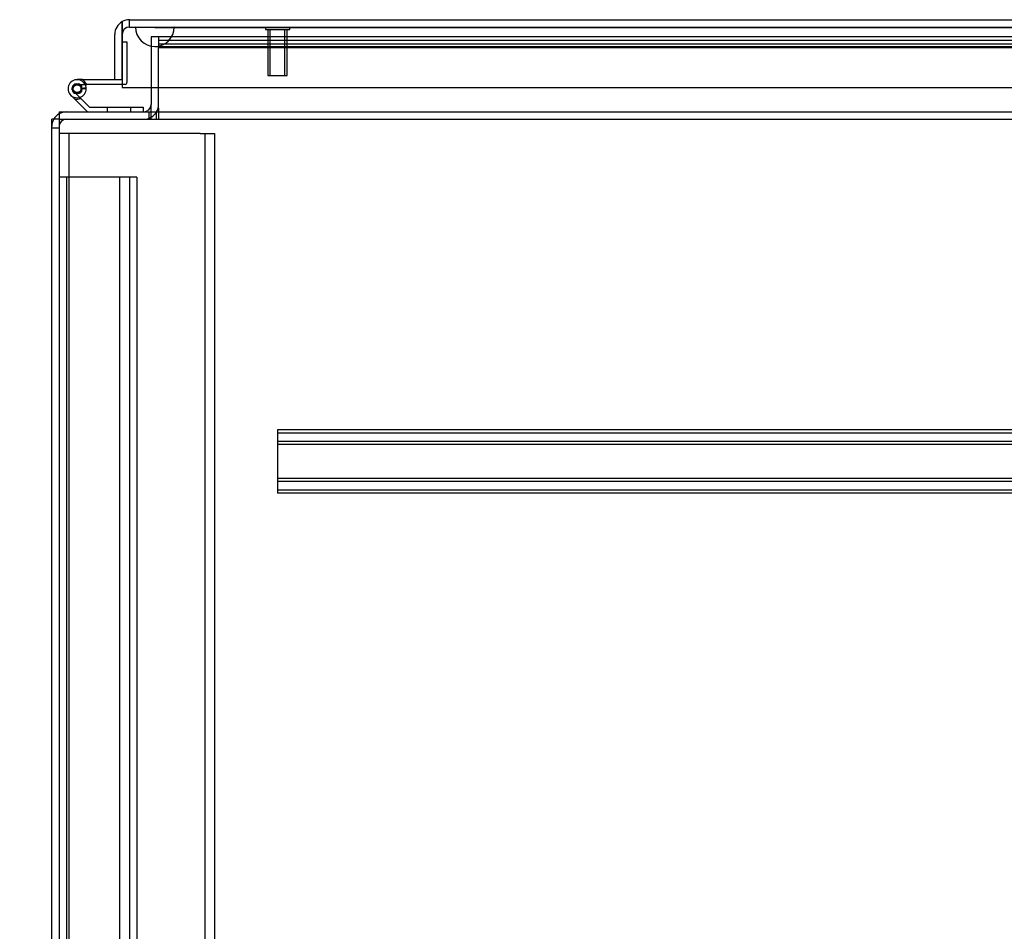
# Model space of a CAD drawing. Header units: inches. Extents: x 1 to 359, y -2 to 239.
# Tile 58 of 99: x 98 to 111, y 209 to 221. Entities that reach past the tile are written whole.
import ezdxf
from ezdxf.enums import TextEntityAlignment as Align
from ezdxf.lldxf.tags import DXFTag

# ---------------------------------------------------------------- set-up
doc = ezdxf.new("R2010")
doc.units = ezdxf.units.IN
doc.header["$MEASUREMENT"] = 0
for name, color, linetype in [('COM50677-1', 7, 'Continuous'), ('COM53964-2', 7, 'Continuous'), ('COM54746-60', 7, 'Continuous'), ('COM70215', 7, 'Continuous'), ('COM70220', 7, 'Continuous'), ('COM71196-6', 7, 'Continuous'), ('COM71197-1', 7, 'Continuous'), ('COM71302-1', 7, 'Continuous'), ('COM71303-1', 7, 'Continuous'), ('Default', 7, 'Continuous'), ('STD26258', 7, 'Continuous')]:
    doc.layers.add(name, color=color, linetype=linetype)
doc.styles.add('SEACAD_Times_New_Roman', font='times.ttf')
tags = doc.linetypes.add('HIDDEN2', pattern=[0.1875, 0.125, -0.0625]).pattern_tags.tags
tags[6:7] = [DXFTag(74, 4), DXFTag(75, 0), DXFTag(340, '0'), DXFTag(46, 0.0), DXFTag(50, 0.0), DXFTag(44, 0.0), DXFTag(45, 0.0)]
tags[4:5] = [DXFTag(74, 4), DXFTag(75, 0), DXFTag(340, '0'), DXFTag(46, 0.0), DXFTag(50, 0.0), DXFTag(44, 0.0), DXFTag(45, 0.0)]
doc.dimstyles.new('HAMMOND_(STH_-_540x360)', dxfattribs={"dimtxt": 2, "dimasz": 2.5, "dimexe": 1, "dimexo": 1, "dimgap": 0.5, "dimtad": 0, "dimtih": 1, "dimtoh": 1, "dimzin": 0, "dimdsep": 46, "dimtxsty": 'SEACAD_Times_New_Roman', "dimblk1": '_SE_FILLED', "dimblk2": '_SE_FILLED', "dimsah": 1, "dimcen": 1, "dimadec": 0, "dimazin": 0, "dimtfac": 0.8, "dimtofl": 0, "dimtmove": 0, "dimatfit": 3, "dimfxl": 1, "dimtolj": 1, "dimtzin": 0, "dimarcsym": 0})

# ---------------------------------------------------------------- blocks, each defined once
blk = doc.blocks.new('SE3')
at = {"layer": 'COM50677-1', "color": 7, "linetype": 'HIDDEN2'}
for p, q in [((99.095, 219.502), (98.91, 219.502)), ((99.035, 219.502), (99.035, 196.002)), ((100.725, 219.502), (99.095, 219.502)), ((100.725, 219.502), (100.91, 219.502)), ((100.785, 219.502), (100.785, 196.002)), ((100.91, 219.502), (100.91, 196.002))]:
    blk.add_line(p, q, dxfattribs=at)
at = {"layer": 'COM53964-2', "color": 7, "linetype": 'HIDDEN2'}
for p, q in [((99.048, 218.94), (98.91, 218.94)), ((99.005, 218.94), (99.005, 196.565)), ((99.772, 218.94), (99.048, 218.94)), ((99.689, 218.94), (99.689, 196.565)), ((99.91, 218.94), (99.772, 218.94)), ((99.815, 218.94), (99.815, 196.565)), ((99.91, 218.94), (99.91, 196.565))]:
    blk.add_line(p, q, dxfattribs=at)
at = {"layer": 'COM54746-60', "color": 7, "linetype": 'Continuous'}
for p, q in [((99.722, 220.685), (99.722, 220.685)), ((99.21, 220.197), (99.142, 220.197)), ((99.21, 220.197), (99.722, 220.197)), ((99.246, 220.135), (99.266, 220.135)), ((99.722, 220.135), (99.266, 220.135)), ((99.722, 220.197), (99.722, 220.199)), ((99.275, 219.782), (99.064, 219.994)), ((99.106, 220.039), (99.301, 219.844)), ((99.259, 220.08), (99.197, 220.08)), ((99.301, 219.844), (99.994, 219.844)), ((99.994, 219.844), (99.994, 219.782))]:
    blk.add_line(p, q, dxfattribs=at)
at = {"layer": 'COM54746-60', "color": 7, "linetype": 'HIDDEN2'}
for p, q in [((99.722, 220.685), (99.784, 220.685)), ((99.784, 220.685), (99.784, 220.16)), ((99.13, 220.142), (99.155, 220.142)), ((99.142, 220.135), (99.246, 220.135)), ((99.759, 220.135), (99.722, 220.135)), ((99.08, 220.067), (99.08, 220.092)), ((99.155, 220.017), (99.13, 220.017)), ((99.259, 220.091), (99.197, 220.085)), ((99.205, 220.092), (99.205, 220.067)), ((99.529, 219.844), (99.529, 219.782)), ((99.833, 219.782), (99.833, 219.844))]:
    blk.add_line(p, q, dxfattribs=at)
at = {"layer": 'COM54746-60', "color": 7, "linetype": 'Continuous'}
blk.add_circle((99.142, 220.08), 0.05, dxfattribs=at)
for radius, start, end in [(0.117, 0, 227.608), (0.055, 0, 228.8041), (0.135, 24.0421, 60.0736), (0.055, 228.8041, 0), (0.117, 287.0274, 0)]:
    blk.add_arc((99.142, 220.08), radius, start, end, dxfattribs=at)
at = {"layer": 'COM54746-60', "color": 7, "linetype": 'HIDDEN2'}
for centre, radius, start, end in [((99.13, 220.092), 0.05, 90, 180), ((99.155, 220.092), 0.05, 0, 90), ((99.759, 220.16), 0.025, 270, 0), ((99.142, 220.08), 0.117, 227.608, 287.0274), ((99.13, 220.067), 0.05, 180, 270), ((99.155, 220.067), 0.05, 270, 0), ((99.142, 220.08), 0.135, 255.0294, 291.0142)]:
    blk.add_arc(centre, radius, start, end, dxfattribs=at)
at = {"layer": 'COM70215', "color": 7, "linetype": 'HIDDEN2'}
for p, q in [((121.222, 215.687), (101.722, 215.687)), ((101.722, 215.687), (101.722, 215.644)), ((121.222, 215.647), (101.722, 215.647)), ((101.722, 215.644), (101.722, 214.917)), ((121.222, 215.539), (101.722, 215.539)), ((121.222, 215.499), (101.722, 215.499)), ((121.222, 215.062), (101.722, 215.062)), ((121.222, 215.022), (101.722, 215.022)), ((101.722, 214.917), (101.722, 214.874)), ((121.222, 214.914), (101.722, 214.914)), ((121.222, 214.874), (101.722, 214.874))]:
    blk.add_line(p, q, dxfattribs=at)
at = {"layer": 'COM70220', "color": 7, "linetype": 'HIDDEN2'}
for p, q in [((99.894, 220.873), (100.393, 220.873)), ((99.894, 220.872), (99.894, 220.873)), ((99.894, 220.872), (100.393, 220.872)), ((100.143, 220.87), (99.894, 220.872)), ((100.392, 220.872), (100.143, 220.87)), ((100.143, 220.87), (100.393, 220.87)), ((100.392, 220.873), (100.392, 220.872)), ((100.393, 220.873), (120.861, 220.873)), ((100.393, 220.872), (120.861, 220.872)), ((100.393, 220.87), (120.861, 220.87)), ((100.143, 220.624), (100.393, 220.624)), ((100.393, 220.624), (120.861, 220.624))]:
    blk.add_line(p, q, dxfattribs=at)
blk.add_arc((100.143, 220.874), 0.25, 180, 0, dxfattribs=at)
at = {"layer": 'COM71196-6', "color": 7, "linetype": 'Continuous'}
for p, q in [((99.722, 220.943), (99.722, 220.779)), ((99.722, 220.779), (99.722, 220.943)), ((99.817, 220.969), (121.437, 220.969)), ((99.627, 220.199), (99.627, 220.779)), ((99.722, 220.199), (99.722, 220.779)), ((99.722, 220.779), (99.722, 220.094)), ((99.627, 220.199), (99.722, 220.199)), ((99.722, 220.094), (121.532, 220.094))]:
    blk.add_line(p, q, dxfattribs=at)
at = {"layer": 'COM71196-6', "color": 7, "linetype": 'HIDDEN2'}
for q in [(99.817, 220.969), (121.437, 220.874)]:
    blk.add_line((99.817, 220.874), q, dxfattribs=at)
at = {"layer": 'COM71196-6', "color": 7, "linetype": 'Continuous'}
for start, end in [(120, 180), (90, 120)]:
    blk.add_arc((99.817, 220.779), 0.19, start, end, dxfattribs=at)
at = {"layer": 'COM71196-6', "color": 7, "linetype": 'HIDDEN2'}
blk.add_arc((99.817, 220.779), 0.095, 90, 180, dxfattribs=at)
at = {"layer": 'COM71196-6', "color": 7, "linetype": 'Continuous'}
blk.add_ellipse((99.817, 220.779), major_axis=(0, -0.19), ratio=0.999171, start_param=3.141593, end_param=3.665191, dxfattribs=at)
at = {"layer": 'COM71196-6', "color": 7, "linetype": 'HIDDEN2'}
blk.add_ellipse((99.817, 220.779), major_axis=(0, -0.095), ratio=0.999171, start_param=3.141593, end_param=4.712389, dxfattribs=at)
at = {"layer": 'COM71197-1', "color": 7, "linetype": 'HIDDEN2'}
for p, q in [((100.095, 220.749), (100.095, 220.094)), ((100.19, 220.749), (100.095, 220.749)), ((98.815, 219.577), (98.91, 219.577))]:
    blk.add_line(p, q, dxfattribs=at)
at = {"layer": 'COM71197-1', "color": 7, "linetype": 'Continuous'}
for p, q in [((100.095, 220.094), (100.095, 219.877)), ((98.815, 208.078), (98.815, 219.687)), ((98.91, 219.687), (98.815, 219.687))]:
    blk.add_line(p, q, dxfattribs=at)
for centre, radius, start, end in [((100, 219.877), 0.095, 270, 360), ((100, 219.877), 0.19, 330, 360), ((99.005, 219.592), 0.19, 120, 150)]:
    blk.add_arc(centre, radius, start, end, dxfattribs=at)
at = {"layer": 'COM71197-1', "color": 7, "linetype": 'HIDDEN2'}
for centre, radius, start, end in [((99.005, 219.592), 0.19, 90, 120), ((100, 219.877), 0.19, 270, 330), ((99.005, 219.592), 0.19, 150, 180), ((99.005, 219.592), 0.095, 90, 180)]:
    blk.add_arc(centre, radius, start, end, dxfattribs=at)
at = {"layer": 'COM71302-1', "color": 7, "linetype": 'HIDDEN2'}
for p, q in [((100.19, 220.749), (100.19, 220.747)), ((121.228, 220.749), (100.19, 220.749)), ((100.19, 220.747), (100.19, 220.707)), ((100.19, 220.707), (100.19, 220.613)), ((100.19, 220.707), (120.978, 220.707)), ((121.228, 220.654), (100.19, 220.654)), ((100.19, 220.613), (100.19, 220.606)), ((100.19, 220.613), (120.978, 220.613)), ((100.19, 220.094), (100.19, 220.606)), ((100.16, 219.782), (100.16, 219.687)), ((100.19, 219.782), (100.19, 219.687)), ((98.91, 219.687), (146.78, 219.687))]:
    blk.add_line(p, q, dxfattribs=at)
at = {"layer": 'COM71302-1', "color": 7, "linetype": 'Continuous'}
for p, q in [((100.19, 219.83), (100.19, 220.094)), ((98.91, 219.782), (146.78, 219.782)), ((98.91, 219.782), (98.91, 219.639)), ((100.19, 219.83), (100.19, 219.782)), ((98.91, 219.639), (98.91, 208.083))]:
    blk.add_line(p, q, dxfattribs=at)
at = {"layer": 'COM71303-1', "color": 7, "linetype": 'HIDDEN2'}
for p, q in [((120.978, 220.749), (100.19, 220.749)), ((100.095, 219.687), (100.095, 219.877)), ((100.065, 219.782), (100.065, 219.687))]:
    blk.add_line(p, q, dxfattribs=at)
at = {"layer": 'STD26258', "color": 7, "linetype": 'HIDDEN2'}
for p, q in [((101.566, 220.874), (101.566, 220.843)), ((101.879, 220.843), (101.879, 220.874)), ((101.566, 220.843), (101.879, 220.843)), ((101.597, 220.843), (101.597, 220.249)), ((101.628, 220.249), (101.628, 220.843)), ((101.817, 220.249), (101.817, 220.843)), ((101.847, 220.249), (101.847, 220.843)), ((101.597, 220.249), (101.847, 220.249))]:
    blk.add_line(p, q, dxfattribs=at)
blk = doc.blocks.new('DMBLK4')
at = {"layer": 'Default', "linetype": 'Continuous', "transparency": 16777216}
for points in [[(87.287, 217.282), (88.121, 217.282), (87.704, 219.782)], [(87.287, 198.222), (87.704, 195.722), (88.121, 198.222)]]:
    blk.add_hatch(color=7, dxfattribs=at).paths.add_polyline_path(points)
at = {"layer": 'Default', "color": 7, "linetype": 'Continuous', "transparency": 16777216}
for p, q in [((97.91, 219.782), (86.704, 219.782)), ((87.704, 219.782), (87.704, 209.452)), ((87.704, 206.052), (87.704, 195.722)), ((97.91, 195.722), (86.704, 195.722))]:
    blk.add_line(p, q, dxfattribs=at)
at = {"layer": 'Default', "color": 7, "linetype": 'Continuous', "transparency": 16777216, "style": 'SEACAD_Times_New_Roman'}
blk.add_text('24.06', height=2, dxfattribs=at).set_placement((84.292, 208.752), align=Align.TOP_LEFT)
blk = doc.blocks.new('_SE_FILLED')
at = {"color": 0}
blk.add_line((0, 0), (-1, 0), dxfattribs=at)
blk.add_solid([(0, 0), (-1, -0.1665), (-1, 0.1665), (0, 0)], dxfattribs=at)

msp = doc.modelspace()

# ---------------------------------------------------------------- block references
at = {"layer": 'Default'}
msp.add_blockref('SE3', (0, 0), dxfattribs=at)

# ---------------------------------------------------------------- dimensions: what is measured, and where the dimension line sits
at = {"layer": 'Default', "color": 7, "linetype": 'Continuous'}
dim = msp.add_linear_dim(base=(87.704, 219.782), p1=(98.91, 219.782), p2=(98.91, 195.722), angle=270, text='\\A1;<>', dimstyle='HAMMOND_(STH_-_540x360)', dxfattribs=at)
dim.commit()
dim.dimension.update_dxf_attribs({"geometry": 'DMBLK4', "text_midpoint": (87.704, 207.752), "dimtype": 161})

doc.saveas('drawing.dxf')
